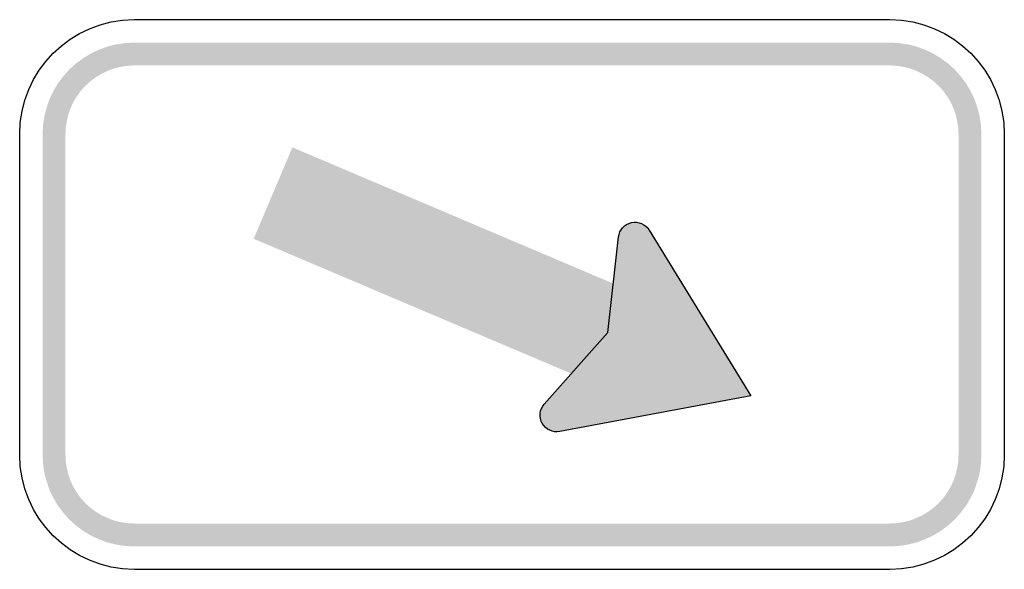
# Model space of a CAD drawing. Header units: inches. Extents: x -0.5 to 0.5, y -0.28 to 0.28.
import ezdxf

# ---------------------------------------------------------------- set-up
doc = ezdxf.new("R2010")
doc.units = ezdxf.units.IN
doc.header["$MEASUREMENT"] = 0

msp = doc.modelspace()

# ---------------------------------------------------------------- hatches: boundary and pattern name
for points in [[(-0.3837, 0.2558), (-0.3928, 0.2554), (-0.4019, 0.254), (-0.4107, 0.2518), (-0.4193, 0.2487), (-0.4276, 0.2448), (-0.4354, 0.2401), (-0.4427, 0.2347), (-0.4495, 0.2286), (-0.4556, 0.2218), (-0.4611, 0.2145), (-0.4658, 0.2066), (-0.4697, 0.1984), (-0.4727, 0.1898), (-0.475, 0.1809), (-0.4763, 0.1719), (-0.4767, 0.1628), (-0.4535, 0.1628), (-0.4532, 0.1696), (-0.4521, 0.1764), (-0.4505, 0.183), (-0.4482, 0.1895), (-0.4453, 0.1957), (-0.4417, 0.2016), (-0.4377, 0.2071), (-0.4331, 0.2121), (-0.428, 0.2167), (-0.4225, 0.2208), (-0.4166, 0.2243), (-0.4104, 0.2272), (-0.404, 0.2296), (-0.3973, 0.2312), (-0.3906, 0.2322), (-0.3837, 0.2326), (-0.3837, 0.2558)], [(-0.3837, 0.2326), (0.3837, 0.2326), (0.3837, 0.2558), (-0.3837, 0.2558), (-0.3837, 0.2326)], [(0.4767, 0.1628), (0.4763, 0.1719), (0.475, 0.1809), (0.4727, 0.1898), (0.4697, 0.1984), (0.4658, 0.2066), (0.4611, 0.2145), (0.4556, 0.2218), (0.4495, 0.2286), (0.4427, 0.2347), (0.4354, 0.2401), (0.4276, 0.2448), (0.4193, 0.2487), (0.4107, 0.2518), (0.4019, 0.254), (0.3928, 0.2554), (0.3837, 0.2558), (0.3837, 0.2326), (0.3906, 0.2322), (0.3973, 0.2312), (0.404, 0.2296), (0.4104, 0.2272), (0.4166, 0.2243), (0.4225, 0.2208), (0.428, 0.2167), (0.4331, 0.2121), (0.4377, 0.2071), (0.4417, 0.2016), (0.4453, 0.1957), (0.4482, 0.1895), (0.4505, 0.183), (0.4521, 0.1764), (0.4532, 0.1696), (0.4535, 0.1628), (0.4767, 0.1628)], [(-0.4535, -0.1628), (-0.4535, 0.1628), (-0.4767, 0.1628), (-0.4767, -0.1628), (-0.4535, -0.1628)], [(0.4535, 0.1628), (0.4535, -0.1628), (0.4767, -0.1628), (0.4767, 0.1628), (0.4535, 0.1628)], [(-0.2624, 0.0566), (0.0986, -0.0966), (0.138, -0.0038), (-0.223, 0.1494), (-0.2624, 0.0566)], [(0.1419, 0.0563), (0.1418, 0.058), (0.1416, 0.0595), (0.1412, 0.0611), (0.1407, 0.0626), (0.1401, 0.0641), (0.1393, 0.0655), (0.1384, 0.0668), (0.1373, 0.0681), (0.1362, 0.0692), (0.1349, 0.0702), (0.1336, 0.0711), (0.1322, 0.0718), (0.1307, 0.0725), (0.1291, 0.0729), (0.1276, 0.0732), (0.126, 0.0734), (0.1244, 0.0734), (0.1228, 0.0733), (0.1212, 0.073), (0.1196, 0.0726), (0.1181, 0.072), (0.1167, 0.0713), (0.1153, 0.0704), (0.114, 0.0695), (0.1129, 0.0684), (0.1118, 0.0672), (0.1109, 0.0659), (0.11, 0.0645), (0.1093, 0.063), (0.1088, 0.0615), (0.1084, 0.06), (0.1082, 0.0584), (0.1081, 0.0568), (0.125, 0.0566), (0.1419, 0.0563)], [(0.2427, -0.103), (0.0485, -0.1392), (0.0953, -0.0414), (0.1394, 0.0654), (0.2427, -0.103)], [(0.1394, 0.0654), (0.1082, 0.0584), (0.0956, -0.0407), (0.1383, -0.0461), (0.1394, 0.0654)], [(0.1081, 0.0568), (0.1081, 0.0551), (0.1083, 0.0535), (0.1087, 0.0518), (0.1093, 0.0503), (0.11, 0.0488), (0.1108, 0.0473), (0.1118, 0.046), (0.1129, 0.0447), (0.1141, 0.0436), (0.1154, 0.0426), (0.1168, 0.0417), (0.1183, 0.041), (0.1199, 0.0404), (0.1215, 0.04), (0.1231, 0.0398), (0.1248, 0.0397), (0.1264, 0.0397), (0.1281, 0.0399), (0.1297, 0.0403), (0.1312, 0.0409), (0.1327, 0.0416), (0.1342, 0.0424), (0.1355, 0.0434), (0.1368, 0.0445), (0.1379, 0.0457), (0.1389, 0.047), (0.1398, 0.0484), (0.1405, 0.0499), (0.1411, 0.0514), (0.1415, 0.0531), (0.1418, 0.0547), (0.1419, 0.0563), (0.125, 0.0566), (0.1081, 0.0568)], [(0.0328, -0.1114), (0.0947, -0.0417), (0.107, -0.0461), (0.0736, -0.0929), (0.0328, -0.1114)], [(0.0485, -0.1392), (0.0328, -0.1114), (0.0604, -0.0815), (0.0779, -0.0892), (0.0485, -0.1392)], [(0.0623, -0.1228), (0.0623, -0.1212), (0.062, -0.1196), (0.0617, -0.118), (0.0612, -0.1165), (0.0605, -0.115), (0.0597, -0.1136), (0.0588, -0.1123), (0.0578, -0.1111), (0.0566, -0.11), (0.0554, -0.109), (0.054, -0.1081), (0.0526, -0.1073), (0.0511, -0.1067), (0.0496, -0.1062), (0.048, -0.1059), (0.0464, -0.1057), (0.0448, -0.1057), (0.0432, -0.1059), (0.0416, -0.1061), (0.0401, -0.1066), (0.0386, -0.1072), (0.0371, -0.1079), (0.0358, -0.1087), (0.0345, -0.1097), (0.0333, -0.1108), (0.0323, -0.112), (0.0313, -0.1133), (0.0305, -0.1147), (0.0298, -0.1161), (0.0293, -0.1177), (0.0289, -0.1192), (0.0286, -0.1208), (0.0285, -0.1224), (0.0454, -0.1226), (0.0623, -0.1228)], [(0.0285, -0.1224), (0.0286, -0.1241), (0.0288, -0.1257), (0.0292, -0.1273), (0.0297, -0.1289), (0.0304, -0.1304), (0.0313, -0.1318), (0.0322, -0.1332), (0.0333, -0.1344), (0.0345, -0.1355), (0.0359, -0.1365), (0.0373, -0.1374), (0.0388, -0.1381), (0.0403, -0.1387), (0.0419, -0.1391), (0.0436, -0.1394), (0.0452, -0.1395), (0.0469, -0.1394), (0.0485, -0.1392), (0.0501, -0.1388), (0.0517, -0.1383), (0.0532, -0.1376), (0.0546, -0.1368), (0.056, -0.1358), (0.0572, -0.1347), (0.0583, -0.1335), (0.0594, -0.1322), (0.0602, -0.1308), (0.0609, -0.1293), (0.0615, -0.1277), (0.0619, -0.1261), (0.0622, -0.1245), (0.0623, -0.1228), (0.0454, -0.1226), (0.0285, -0.1224)], [(-0.4767, -0.1628), (-0.4763, -0.1719), (-0.475, -0.1809), (-0.4727, -0.1898), (-0.4697, -0.1984), (-0.4658, -0.2066), (-0.4611, -0.2145), (-0.4556, -0.2218), (-0.4495, -0.2286), (-0.4427, -0.2347), (-0.4354, -0.2401), (-0.4276, -0.2448), (-0.4193, -0.2487), (-0.4107, -0.2518), (-0.4019, -0.254), (-0.3928, -0.2554), (-0.3837, -0.2558), (-0.3837, -0.2326), (-0.3906, -0.2322), (-0.3973, -0.2312), (-0.404, -0.2296), (-0.4104, -0.2272), (-0.4166, -0.2243), (-0.4225, -0.2208), (-0.428, -0.2167), (-0.4331, -0.2121), (-0.4377, -0.2071), (-0.4417, -0.2016), (-0.4453, -0.1957), (-0.4482, -0.1895), (-0.4505, -0.183), (-0.4521, -0.1764), (-0.4532, -0.1696), (-0.4535, -0.1628), (-0.4767, -0.1628)], [(0.3837, -0.2558), (0.3928, -0.2554), (0.4019, -0.254), (0.4107, -0.2518), (0.4193, -0.2487), (0.4276, -0.2448), (0.4354, -0.2401), (0.4427, -0.2347), (0.4495, -0.2286), (0.4556, -0.2218), (0.4611, -0.2145), (0.4658, -0.2066), (0.4697, -0.1984), (0.4727, -0.1898), (0.475, -0.1809), (0.4763, -0.1719), (0.4767, -0.1628), (0.4535, -0.1628), (0.4532, -0.1696), (0.4521, -0.1764), (0.4505, -0.183), (0.4482, -0.1895), (0.4453, -0.1957), (0.4417, -0.2016), (0.4377, -0.2071), (0.4331, -0.2121), (0.428, -0.2167), (0.4225, -0.2208), (0.4166, -0.2243), (0.4104, -0.2272), (0.404, -0.2296), (0.3973, -0.2312), (0.3906, -0.2322), (0.3837, -0.2326), (0.3837, -0.2558)], [(0.3837, -0.2326), (-0.3837, -0.2326), (-0.3837, -0.2558), (0.3837, -0.2558), (0.3837, -0.2326)]]:
    msp.add_hatch(color=7).paths.add_polyline_path(points)

# ---------------------------------------------------------------- linework, layer by layer
at = {"color": 7}
for points in [[(-0.3837, 0.2791), (0.3837, 0.2791)], [(-0.5, -0.1628), (-0.5, 0.1628)], [(0.5, 0.1628), (0.5, -0.1628)], [(0.1394, 0.0654), (0.2427, -0.103), (0.0485, -0.1392)], [(0.0328, -0.1114), (0.0975, -0.0385), (0.1082, 0.0584)], [(0.3837, -0.2791), (-0.3837, -0.2791)]]:
    msp.add_lwpolyline(points, dxfattribs=at)
for points in [[(-0.5, 0.1628), (-0.5, 0.227), (-0.4479, 0.2791), (-0.3837, 0.2791)], [(0.3837, 0.2791), (0.4479, 0.2791), (0.5, 0.227), (0.5, 0.1628)], [(-0.3837, -0.2791), (-0.4479, -0.2791), (-0.5, -0.227), (-0.5, -0.1628)], [(0.5, -0.1628), (0.5, -0.227), (0.4479, -0.2791), (0.3837, -0.2791)]]:
    msp.add_open_spline(points, degree=3, dxfattribs=at)
for points in [[(0.1082, 0.0584), (0.1089, 0.0656), (0.1142, 0.0715), (0.1213, 0.073), (0.1283, 0.0746), (0.1356, 0.0715), (0.1394, 0.0654)], [(0.0485, -0.1392), (0.0414, -0.1405), (0.0343, -0.1372), (0.0307, -0.1309), (0.0271, -0.1246), (0.028, -0.1168), (0.0328, -0.1114)]]:
    msp.add_open_spline(points, degree=3, knots=[0, 0, 0, 0, 1, 1, 1, 2, 2, 2, 2], dxfattribs=at)

doc.saveas('drawing.dxf')
